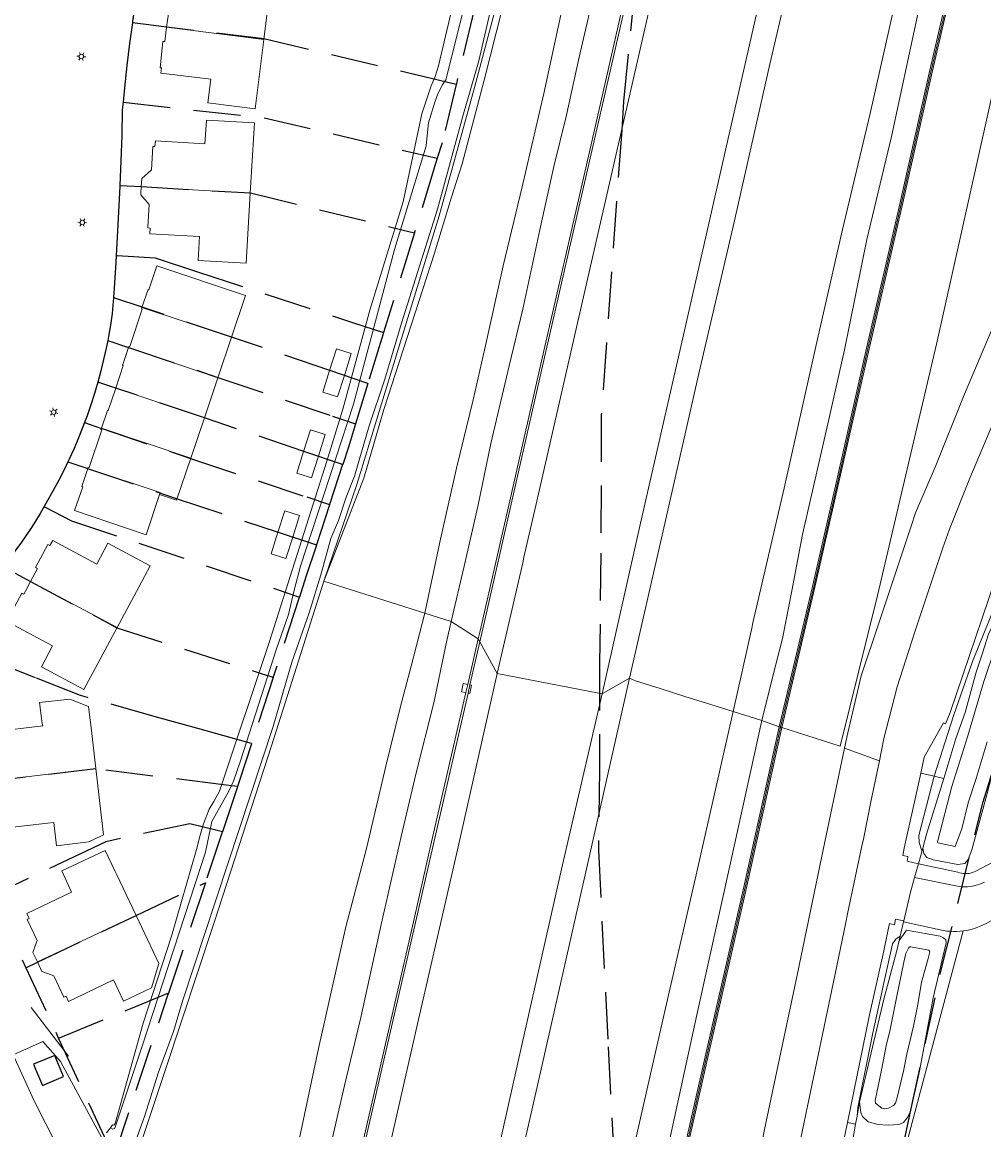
# Model space of a CAD drawing. Header units: metres. Extents: x 89872 to 94585, y 463299 to 469000.
# Tile 136 of 230: x 91190 to 91319, y 465368 to 465517. Entities that reach past the tile are written whole.
import ezdxf
from ezdxf.enums import TextEntityAlignment as Align

# ---------------------------------------------------------------- set-up
doc = ezdxf.new("R2010")
doc.units = ezdxf.units.M
doc.linetypes.add('HIDDEN', pattern=[9.525, 6.35, -3.175])
doc.layers.get('0').update_dxf_attribs({"linetype": 'CONTINUOUS'})
for name, color, linetype, lineweight in [('B-WE-GK-BESCHOEIING-G', 251, 'CONTINUOUS', 13), ('B-WE-GR-BEPLANTING_CULTUUR-G', 251, 'CONTINUOUS', 13), ('B-WE-IE-TERREINAFSCHEIDING-G', 251, 'CONTINUOUS', 13), ('B-WE-KL-ET_LS_OV_LICHTMAST-S', 251, 'CONTINUOUS', 13), ('B-WE-KW-KUNSTWERK_DUIKER-G', 251, 'CONTINUOUS', 13), ('B-WE-KW-KUNSTWERK_GELUIDSWERING_SCHERM-G', 251, 'CONTINUOUS', 13), ('B-WE-OG-TOPOGRAFIE_BEBOUWING-GV', 251, 'CONTINUOUS', 13), ('B-WE-OG-TOPOGRAFIE_HUISNUMMER-T25', 251, 'CONTINUOUS', 13), ('B-WE-OG-TOPOGRAFIE_WATER-GV', 251, 'CONTINUOUS', 13), ('B-WE-VH-VERHARDING-GV', 251, 'CONTINUOUS', 13), ('Percelen', 10, 'HIDDEN', 25)]:
    doc.layers.add(name, color=color, linetype=linetype, lineweight=lineweight)
doc.styles.get("Standard").update_dxf_attribs({"font": 'isocp.shx'})

# ---------------------------------------------------------------- blocks, each defined once
blk = doc.blocks.new('Q_LICHTMAST')
for points in [[(-0.26, 0.15), (-0.52, 0.3)], [(0, 0.3), (0, 0.6)], [(0.26, 0.15), (0.52, 0.3)], [(-0.26, -0.15), (-0.52, -0.3)], [(0, -0.3), (0, -0.6)], [(0.26, -0.15), (0.52, -0.3)]]:
    blk.add_lwpolyline(points)
blk.add_circle((0, 0), 0.3)

msp = doc.modelspace()

# ---------------------------------------------------------------- linework, layer by layer
at = {"layer": 'B-WE-GK-BESCHOEIING-G'}
msp.add_lwpolyline([(91247.45, 465511.65), (91254.74, 465540.98), (91260.41, 465565.19), (91265.21, 465585.59), (91268.52, 465600.53), (91271.76, 465614.85), (91273.32, 465620.99), (91274.82, 465627.59)], dxfattribs=at)
at = {"layer": 'B-WE-GR-BEPLANTING_CULTUUR-G'}
for p, q in [((91244.03, 465437.61), (91230.45, 465441.91)), ((91247.56, 465436.49), (91244.03, 465437.61)), ((91251.19, 465434.14), (91247.56, 465436.49)), ((91289.25, 465423.17), (91291.57, 465422.36)), ((91291.92, 465422.27), (91299.75, 465419.74)), ((91313.64, 465415.4), (91312.35, 465415.7)), ((91310.83, 465406.06), (91310.75, 465405.73))]:
    msp.add_line(p, q, dxfattribs=at)
for points in [[(91244.03, 465437.61), (91246.02, 465447.15), (91248.27, 465457.05), (91250.52, 465466.26), (91252.07, 465473.15), (91254.52, 465484.25), (91257.06, 465494.85), (91259.99, 465507.36), (91263, 465521.29)], [(91266.36, 465519.36), (91264.73, 465512.23), (91262.98, 465504.28), (91261.33, 465497.58), (91259.43, 465489.07), (91257.18, 465478.4), (91255.31, 465470.81), (91252.88, 465460.39), (91251.12, 465451.92), (91249.27, 465443.93), (91247.56, 465436.49)], [(91254.38, 465518.67), (91251.96, 465509.14), (91249.01, 465497.91), (91247.57, 465493.33), (91245.31, 465485.93), (91242.19, 465476.25), (91238.53, 465464.94), (91235.84, 465455.72), (91230.45, 465441.91)], [(91225.86, 465360.75), (91227.89, 465370.29), (91229.75, 465379.16), (91233.41, 465395.49), (91236.19, 465406.03), (91238.77, 465417.07), (91240.8, 465425.26), (91242.2, 465430.47), (91244.03, 465437.61)], [(91231.31, 465365.83), (91233.22, 465374.18), (91235.43, 465383.31), (91238.15, 465395.82), (91240.85, 465407.61), (91242.87, 465416.18), (91245.2, 465425.55), (91246.96, 465433.91), (91247.56, 465436.49)], [(91200.66, 465367.15), (91195.12, 465377.4), (91192.76, 465380.08), (91188.76, 465378.29)]]:
    msp.add_lwpolyline(points, dxfattribs=at)
at = {"layer": 'B-WE-IE-TERREINAFSCHEIDING-G'}
for p, q in [((91251.19, 465434.14), (91249.77, 465428.03)), ((91251.4, 465433.76), (91251.19, 465434.14)), ((91249.77, 465428.03), (91249.52, 465426.93)), ((91249.82, 465426.87), (91250.07, 465427.97)), ((91291.75, 465422.31), (91291.57, 465422.36)), ((91291.92, 465422.27), (91291.75, 465422.31))]:
    msp.add_line(p, q, dxfattribs=at)
for points in [[(91295.17, 465628.87), (91292.89, 465617.5), (91290.25, 465605.77), (91286.28, 465588.25), (91282.32, 465570.68), (91279.66, 465558.97), (91275.65, 465541.4), (91272.98, 465529.73), (91270.33, 465518.01), (91266.33, 465500.51), (91263.65, 465488.79), (91259.63, 465471.24), (91255.66, 465453.67), (91251.44, 465435.25), (91251.19, 465434.14)], [(91335.11, 465623.22), (91333.72, 465617.76), (91331.66, 465609.46), (91329.96, 465602.62), (91329.14, 465596.2), (91328.08, 465588.45), (91326.2, 465575.2), (91324.9, 465567.45), (91321.75, 465554.12), (91318.67, 465540.66), (91315.42, 465526.15), (91311.65, 465509.9), (91307.78, 465492.75), (91303.19, 465472.76), (91299.23, 465455.27), (91296.01, 465441.19), (91291.57, 465422.36)], [(91291.92, 465422.27), (91296.36, 465441.11), (91299.58, 465455.19), (91303.54, 465472.68), (91308.13, 465492.67), (91312, 465509.82), (91315.77, 465526.08), (91319.02, 465540.58), (91322.1, 465554.04), (91325.25, 465567.38), (91326.55, 465575.14), (91328.44, 465588.4), (91329.5, 465596.15), (91330.31, 465602.55), (91332.01, 465609.38), (91334.07, 465617.67)], [(91249.52, 465426.93), (91247.61, 465418.58), (91244.93, 465406.89), (91242.26, 465395.17), (91238.24, 465377.66), (91234.2, 465360.12), (91231.55, 465348.42), (91227.56, 465330.86), (91224.88, 465319.15), (91222.21, 465307.47), (91219.54, 465295.75), (91216.88, 465284.08), (91214.2, 465272.36), (91211.55, 465260.7), (91208.86, 465248.94), (91206.2, 465237.26), (91203.52, 465225.6), (91199.51, 465208.05), (91196.82, 465196.38), (91194.16, 465184.66), (91193.86, 465183.37)], [(91249.52, 465426.93), (91248.92, 465427.06), (91249.16, 465428.17), (91249.77, 465428.03)], [(91291.57, 465422.36), (91286.85, 465401.05), (91280.82, 465374.5), (91276.14, 465353.71), (91271.67, 465334.19), (91264.33, 465302.18), (91257.83, 465273.52), (91253.31, 465253.69), (91252.47, 465250), (91249.16, 465235.52), (91245.61, 465220.12), (91241.67, 465202.79), (91236.57, 465180.53)], [(91236.92, 465180.44), (91242.02, 465202.71), (91245.97, 465220.04), (91249.51, 465235.44), (91252.84, 465250), (91253.66, 465253.61), (91258.18, 465273.44), (91264.68, 465302.1), (91272.02, 465334.11), (91276.49, 465353.63), (91281.16, 465374.42), (91287.2, 465400.97), (91291.92, 465422.27)]]:
    msp.add_lwpolyline(points, dxfattribs=at)
at = {"layer": 'B-WE-KW-KUNSTWERK_DUIKER-G'}
msp.add_line((91191.19, 465384.66), (91196.22, 465378.14), dxfattribs=at)
at = {"layer": 'B-WE-KW-KUNSTWERK_GELUIDSWERING_SCHERM-G'}
for points in [[(91291.75, 465422.31), (91296.2, 465441.14), (91299.42, 465455.23), (91303.38, 465472.71), (91307.97, 465492.7), (91311.84, 465509.86), (91315.61, 465526.11), (91318.86, 465540.62), (91321.94, 465554.08), (91325.09, 465567.41), (91326.39, 465575.17), (91328.28, 465588.42), (91329.33, 465596.17), (91330.15, 465602.58), (91331.85, 465609.42), (91333.9, 465617.71), (91335.14, 465622.55)], [(91236.75, 465180.48), (91241.86, 465202.75), (91245.8, 465220.08), (91249.34, 465235.47), (91252.66, 465250), (91253.5, 465253.64), (91258.02, 465273.47), (91264.52, 465302.13), (91271.86, 465334.15), (91276.33, 465353.67), (91281, 465374.46), (91287.04, 465401), (91291.75, 465422.31), (91291.75, 465422.31)]]:
    msp.add_lwpolyline(points, dxfattribs=at)
at = {"layer": 'B-WE-OG-TOPOGRAFIE_BEBOUWING-GV'}
for p, q in [((91222.41, 465514.6), (91209.37, 465516.25)), ((91220.6, 465493.98), (91221.15, 465503.41)), ((91220.6, 465493.98), (91205.97, 465494.85)), ((91218.09, 465474.64), (91219.95, 465480.26)), ((91218.09, 465474.64), (91206.06, 465478.65)), ((91216.25, 465469.21), (91218.09, 465474.64)), ((91204.24, 465473.25), (91216.25, 465469.21)), ((91233.22, 465469.52), (91234.13, 465472.45)), ((91233.22, 465469.52), (91231.22, 465470.18)), ((91214.44, 465463.82), (91216.25, 465469.21)), ((91214.44, 465463.82), (91202.54, 465467.81)), ((91212.62, 465458.4), (91200.62, 465462.44)), ((91212.62, 465458.4), (91214.44, 465463.82)), ((91229.76, 465458.67), (91230.66, 465461.59)), ((91229.76, 465458.67), (91227.74, 465459.32)), ((91226.3, 465447.82), (91224.28, 465448.47)), ((91202.71, 465435.66), (91191.12, 465441.87)), ((91185.33, 465415.03), (91199.87, 465416.75)), ((91205.27, 465397.02), (91192.02, 465390.78))]:
    msp.add_line(p, q, dxfattribs=at)
for points in [[(91222.41, 465514.6), (91223.58, 465524.05), (91217.16, 465524.83), (91216.77, 465521.65), (91210.14, 465522.46), (91210.05, 465521.72), (91209.75, 465521.75), (91209.36, 465518.26), (91209.62, 465518.23), (91209.6, 465518.08), (91209.37, 465516.25)], [(91209.37, 465516.25), (91209.14, 465514.33), (91208.84, 465514.35), (91208.5, 465510.81), (91208.67, 465510.8), (91208.61, 465510.09), (91215.28, 465509.27), (91214.89, 465506.09), (91221.26, 465505.32), (91222.41, 465514.6)], [(91221.15, 465503.41), (91214.74, 465503.8), (91214.51, 465500.6), (91207.86, 465501.01), (91207.8, 465500.26), (91207.51, 465500.27), (91207.32, 465497.11), (91206.05, 465495.97), (91205.97, 465494.85)], [(91205.97, 465494.85), (91205.92, 465493.92), (91205.91, 465493.75), (91207.04, 465492.48), (91206.85, 465489.42), (91206.85, 465489.32), (91207.15, 465489.3), (91207.11, 465488.54), (91213.79, 465488.15), (91213.61, 465484.95), (91220.04, 465484.57), (91220.6, 465493.98)], [(91219.95, 465480.26), (91208.07, 465484.24), (91207.89, 465483.71), (91206.97, 465481), (91206.87, 465481.03), (91206.06, 465478.65)], [(91206.06, 465478.65), (91205.99, 465478.45), (91206.1, 465478.41), (91204.41, 465473.38), (91204.3, 465473.42), (91204.24, 465473.25)], [(91204.24, 465473.25), (91203.44, 465470.87), (91203.55, 465470.83), (91202.54, 465467.81)], [(91234.13, 465472.45), (91232.16, 465473.07), (91231.22, 465470.18)], [(91231.22, 465470.18), (91230.31, 465467.27), (91232.29, 465466.64), (91233.22, 465469.52)], [(91202.54, 465467.81), (91201.52, 465464.79), (91201.42, 465464.82), (91200.62, 465462.44)], [(91200.62, 465462.44), (91200.55, 465462.24), (91200.67, 465462.2), (91198.96, 465457.17), (91198.85, 465457.2), (91198.8, 465457.04)], [(91230.66, 465461.59), (91228.68, 465462.21), (91227.74, 465459.32)], [(91208.43, 465453.55), (91210.71, 465452.77), (91212.62, 465458.4)], [(91227.74, 465459.32), (91226.83, 465456.4), (91228.8, 465455.78), (91229.76, 465458.67)], [(91198.8, 465457.04), (91198, 465454.62), (91198.12, 465454.58), (91197.01, 465451.37), (91206.62, 465448.13), (91208.43, 465453.55)], [(91208.43, 465453.55), (91208.51, 465453.78), (91198.8, 465457.04)], [(91226.3, 465447.82), (91227.19, 465450.72), (91225.22, 465451.36), (91224.28, 465448.47)], [(91224.28, 465448.47), (91223.38, 465445.55), (91225.35, 465444.92), (91226.3, 465447.82)], [(91202.71, 465435.66), (91205.62, 465441.09), (91207.16, 465443.97), (91201.48, 465447.01), (91199.99, 465444.19), (91194.08, 465447.36), (91193.7, 465446.69), (91193.42, 465446.84), (91191.79, 465443.75), (91192.05, 465443.61), (91191.12, 465441.87)], [(91191.12, 465441.87), (91190.42, 465440.56), (91190.2, 465440.14), (91189.93, 465440.28), (91188.27, 465437.2), (91188.54, 465437.05), (91188.18, 465436.36), (91194.07, 465433.22), (91192.56, 465430.4), (91198.25, 465427.34), (91199.82, 465430.25), (91202.71, 465435.66)], [(91199.87, 465416.75), (91199.18, 465422.59), (91199.1, 465423.24), (91198.89, 465425.08), (91196.39, 465426.06), (91192.32, 465425.59), (91192.66, 465422.81), (91192.75, 465422.47), (91186.07, 465421.69), (91186.14, 465420.94), (91185.85, 465420.9), (91186.22, 465417.77), (91186.14, 465417.67), (91185.17, 465416.44), (91185.33, 465415.03)], [(91185.33, 465415.03), (91185.5, 465413.62), (91186.66, 465412.69), (91186.81, 465412.57), (91186.84, 465412.44), (91187.19, 465409.45), (91187.48, 465409.48), (91187.58, 465408.72), (91193.38, 465409.39), (91194.23, 465409.49), (91194.6, 465406.38), (91198.9, 465406.89), (91199.5, 465407.17), (91200.92, 465407.84), (91199.87, 465416.75)], [(91205.27, 465397.02), (91202.64, 465402.56), (91202.47, 465402.93), (91201.13, 465405.76), (91195.29, 465402.99), (91196.61, 465400.16), (91190.6, 465397.3), (91190.92, 465396.62), (91190.66, 465396.49), (91192.01, 465393.64), (91191.92, 465393.45), (91191.43, 465392.05), (91192.02, 465390.78)], [(91192.02, 465390.78), (91192.63, 465389.49), (91194.02, 465388.99), (91194.24, 465388.92), (91195.59, 465386.06), (91195.87, 465386.18), (91196.19, 465385.49), (91202.25, 465388.36), (91203.58, 465385.52), (91207.33, 465387.3), (91208.31, 465390.59), (91205.27, 465397.02)]]:
    msp.add_lwpolyline(points, dxfattribs=at)
at = {"layer": 'B-WE-OG-TOPOGRAFIE_WATER-GV'}
msp.add_line((91201.84, 465368.49), (91201.28, 465367.85), dxfattribs=at)
for points in [[(91230.45, 465441.91), (91234.88, 465454.88), (91240.53, 465473.31), (91245.93, 465490.93), (91250.68, 465508.17), (91255.25, 465525.37), (91259.39, 465544.12), (91263.29, 465561.23), (91267.97, 465581.22), (91272.42, 465601.25), (91276.1, 465617.25), (91278.69, 465630.08)], [(91274.82, 465627.59), (91274.98, 465628.3), (91277.55, 465627.8), (91277.35, 465626.89), (91276.79, 465623.02), (91275.97, 465619.02), (91274.57, 465614.29), (91271.98, 465602.22), (91270.25, 465594.92), (91267.42, 465580.94), (91262.43, 465560.09), (91260.54, 465550.94), (91257.49, 465537.97), (91256.55, 465533.12), (91255.16, 465527.2), (91252.75, 465518.13), (91251.24, 465511.73), (91249.12, 465504.34), (91245.72, 465491.85)], [(91251.69, 465535.96), (91245.83, 465511.09), (91245.42, 465509.64), (91244.85, 465508.41), (91244.29, 465506.64), (91243.59, 465504.65), (91241.1, 465492.83), (91236.65, 465478.29), (91233, 465464.99), (91230.85, 465458.02), (91223.16, 465433.78), (91216.48, 465413.72), (91215.72, 465412.33), (91215.06, 465411.29), (91214.3, 465409.34), (91213.89, 465407.79), (91213.39, 465405.87), (91210.04, 465394.22), (91206.23, 465382.58), (91202.48, 465369.09), (91202.27, 465368.86), (91202.12, 465368.91), (91201.84, 465368.49)], [(91242.78, 465495.66), (91244.21, 465500.33), (91244.39, 465502.16), (91244.49, 465503.42), (91245.37, 465506.2), (91245.75, 465507.33), (91246.44, 465508.63), (91246.85, 465509.19), (91247.45, 465511.65)], [(91201.84, 465368.49), (91202.16, 465368.32), (91202.4, 465368.46), (91206.1, 465379.48), (91214.57, 465405.53), (91215.43, 465409.65), (91217.7, 465413.71), (91218.32, 465415.07), (91219.24, 465417.63), (91224.13, 465432.83), (91225.73, 465437.42), (91226.47, 465440.69), (91227.35, 465443.91), (91234.46, 465465.68), (91239.95, 465486.43), (91242.78, 465495.66)], [(91245.72, 465491.85), (91240.87, 465476.53), (91238.65, 465469.01), (91236.55, 465462.76), (91234.56, 465455.99), (91233.48, 465453.19), (91232.43, 465450.05), (91231.41, 465447.62), (91230.07, 465442.76), (91228.49, 465437.66), (91226.19, 465431.02), (91223.65, 465422.4), (91211.48, 465385.52), (91210.27, 465381.45), (91208.28, 465375.99), (91206.38, 465370.03), (91204.43, 465364.56)], [(91310.83, 465406.06), (91310.97, 465405.36), (91311.36, 465404.8), (91312.21, 465404.48), (91315.53, 465403.85), (91316.46, 465403.98), (91316.92, 465404.52), (91317.42, 465405.84), (91319.44, 465413.2), (91322.14, 465423.76), (91325.98, 465434.99), (91331.54, 465447.4), (91333.46, 465452.69), (91335.02, 465457.5), (91340.55, 465473.58), (91340.54, 465474.25), (91340.31, 465474.8), (91339.83, 465475.12), (91339.23, 465475.26), (91338.74, 465475.49), (91337.73, 465475.75)], [(91333.59, 465469.4), (91330.38, 465461.19), (91327.85, 465454.78), (91325.61, 465449.24), (91324.51, 465447.23), (91324.16, 465446.02), (91324.27, 465445.23), (91321.98, 465439.86), (91321.52, 465438.57), (91321.02, 465437.77), (91320.45, 465436.49), (91319.63, 465434.79), (91318.86, 465432.21), (91317.99, 465429.69), (91317.32, 465427.2), (91316.53, 465424.28), (91315.26, 465420.76), (91313.64, 465415.4)], [(91203.03, 465357.86), (91209.17, 465376.2), (91215.74, 465396.09), (91223.44, 465419.81), (91230.45, 465441.91)], [(91320.6, 465433.1), (91319, 465428.45), (91316.88, 465421.14), (91314.73, 465414.33), (91312.82, 465406.92), (91312.84, 465406.75), (91315.19, 465406.28), (91315.21, 465406.4), (91316.06, 465408.67), (91316.92, 465412.15), (91317.98, 465415.41), (91319.48, 465420.31)], [(91313.64, 465415.4), (91311.35, 465407.93), (91310.83, 465406.06)], [(91302.34, 465371.95), (91302.52, 465370.57), (91302.73, 465370.02), (91303.52, 465369.3), (91304.78, 465368.97), (91306.2, 465368.85), (91307.63, 465368.94), (91308.23, 465369.22), (91308.74, 465369.85), (91309.16, 465370.7), (91310.41, 465376.12), (91312.24, 465385.96), (91313.95, 465393.35), (91313.91, 465393.75), (91313.63, 465394.02), (91313.14, 465394.22), (91308.66, 465395.03), (91308.24, 465394.47), (91307.65, 465393.68)], [(91307.65, 465393.68), (91307.29, 465392.15), (91305.61, 465385.78), (91303.91, 465378.6), (91302.34, 465371.95)], [(91309.58, 465382.18), (91310.17, 465385.07), (91310.67, 465388.06), (91311.56, 465391.23), (91311.79, 465392.15), (91311.65, 465392.34), (91310.44, 465392.6), (91309.21, 465392.83), (91309.04, 465392.79), (91308.92, 465392.65), (91308.57, 465391.92), (91308.27, 465390.73), (91307.31, 465385.97)], [(91307.31, 465385.97), (91306.41, 465381.49), (91306.3, 465381.19), (91305.92, 465379.51), (91305.3, 465376.26), (91304.42, 465372.16), (91304.48, 465371.83), (91305.35, 465371.15), (91305.71, 465371.05), (91306.23, 465371.13), (91306.88, 465371.5), (91307.17, 465371.83), (91307.35, 465372.4), (91308.22, 465376.12), (91308.71, 465378.39), (91309.58, 465382.18)]]:
    msp.add_lwpolyline(points, dxfattribs=at)
at = {"layer": 'B-WE-VH-VERHARDING-GV'}
for p, q in [((91250.07, 465427.97), (91251.4, 465433.76)), ((91253.73, 465429.48), (91251.4, 465433.76)), ((91253.73, 465429.48), (91267.8, 465426.75)), ((91271.49, 465428.86), (91267.8, 465426.75)), ((91290.69, 465429.14), (91289.25, 465423.17)), ((91289.25, 465423.17), (91285.37, 465424.38)), ((91300.33, 465419.46), (91300.76, 465421.53)), ((91305.62, 465420.78), (91305, 465417.77)), ((91300.33, 465419.46), (91305, 465417.77)), ((91312.35, 465415.7), (91310.56, 465416.11)), ((91300.75, 465397.24), (91302.61, 465406.14)), ((91308.72, 465404.32), (91308.82, 465404.83)), ((91308.82, 465404.83), (91308.84, 465404.95)), ((91310.75, 465405.73), (91310.25, 465403.96)), ((91310.25, 465403.96), (91308.72, 465404.32)), ((91310.25, 465403.96), (91309.74, 465402.13)), ((91307.18, 465396.51), (91308.28, 465396.3)), ((91308.25, 465396.18), (91307.8, 465394.25)), ((91308.28, 465396.3), (91308.25, 465396.18)), ((91307.65, 465393.68), (91307.8, 465394.25)), ((91302.03, 465370.06), (91302.34, 465371.95)), ((91301.82, 465369), (91300.71, 465369.23)), ((91302.03, 465370.06), (91301.82, 465369))]:
    msp.add_line(p, q, dxfattribs=at)
for points in [[(91251.4, 465433.76), (91251.93, 465436.09), (91255.93, 465453.61), (91259.91, 465471.18), (91263.93, 465488.73), (91266.61, 465500.44), (91270.61, 465517.95), (91273.26, 465529.66), (91275.93, 465541.34), (91279.94, 465558.9), (91282.6, 465570.62), (91286.56, 465588.18), (91290.53, 465605.71), (91293.17, 465617.44), (91295.46, 465628.81), (91296.13, 465632.1)], [(91299.81, 465631.45), (91297.99, 465623.48), (91296.02, 465614.85), (91293.63, 465604.4), (91291.03, 465592.82), (91288.31, 465581), (91285.66, 465569.16), (91280.28, 465545.61), (91278.57, 465538.25), (91276.46, 465528.95), (91274.74, 465521.38), (91269.64, 465499.04), (91264.34, 465475.79), (91258.9, 465452.04), (91257.32, 465445.11), (91257.15, 465444.38), (91253.73, 465429.48)], [(91267.8, 465426.75), (91272.95, 465449.7), (91278.28, 465473), (91283.61, 465496.42), (91288.93, 465519.79), (91294.32, 465542.89), (91299.75, 465566.57), (91304.91, 465589.17), (91310.48, 465613.27), (91313, 465624.32), (91313.92, 465628.39)], [(91316.73, 465627.72), (91311.05, 465602.25), (91305.4, 465577.26), (91300.16, 465554.42), (91294.85, 465530.86), (91290.31, 465511.3), (91285.39, 465489.53), (91280.8, 465469.78), (91275.98, 465448.65), (91271.49, 465428.86)], [(91285.37, 465424.38), (91287.87, 465435.58), (91288.04, 465436.3), (91292.22, 465454.39), (91296.57, 465473.8), (91300.05, 465489.09), (91303.75, 465504.66), (91307.67, 465522.05), (91310.96, 465536.34), (91313.53, 465548.05), (91316.61, 465561.45), (91319.53, 465573.93), (91322.97, 465589.31), (91326, 465601.54), (91328.16, 465610.95), (91329.61, 465617.56), (91330.74, 465622.15), (91331.39, 465624.26)], [(91333.87, 465623.61), (91330.19, 465608.1), (91326.94, 465594.34), (91324.58, 465583.52), (91321.87, 465570.09), (91319.18, 465557.05), (91316.12, 465542.81), (91312.64, 465527.91), (91310.06, 465517.59), (91306.61, 465501.58), (91303.34, 465487.78), (91300.31, 465472.95), (91298.11, 465463.04), (91294.68, 465448.17), (91293.27, 465440.58), (91292.01, 465434.2), (91290.69, 465429.14)], [(91340.8, 465612.97), (91337.4, 465596.47), (91329.89, 465556.33), (91320.34, 465507.97), (91312.66, 465473.73), (91304.74, 465439.99), (91299.75, 465419.74)], [(91300.76, 465421.53), (91302.56, 465429.19), (91304.96, 465436.4), (91309.25, 465449.29), (91309.84, 465451.08), (91312.47, 465457.21), (91316.3, 465466.68), (91320.75, 465477.27)], [(91325.27, 465475.34), (91324.78, 465474.04), (91323.88, 465471.81), (91323.14, 465469.97), (91322.18, 465467.8), (91321.05, 465464.94), (91317.16, 465455.72), (91314.42, 465448.88), (91313.51, 465446.39), (91309.73, 465434.94), (91307.41, 465427.71), (91305.62, 465420.78)], [(91314.5, 465424.26), (91322.23, 465447.08), (91327.34, 465459.57), (91333.53, 465474.38)], [(91333.59, 465469.4), (91333.47, 465469.47), (91328.44, 465458.45), (91323.47, 465445.86), (91322.22, 465442.71), (91321.05, 465439.85), (91317.49, 465431.13), (91314.96, 465423.81), (91312.35, 465415.7)], [(91253.73, 465429.48), (91248.39, 465405.83), (91243.04, 465382.48), (91237.8, 465359.43), (91232.49, 465336.13), (91227.2, 465312.91), (91221.82, 465289.4), (91216.51, 465266.31), (91211.27, 465243.16), (91205.77, 465219.21), (91200.6, 465196.43), (91197.48, 465182.76)], [(91271.49, 465428.86), (91266.15, 465405.23), (91259.52, 465375.98), (91252.84, 465346.52), (91247.03, 465321.45), (91240.77, 465294.02), (91234.51, 465266.58), (91230.77, 465250), (91228.76, 465241.14), (91222.92, 465215.35), (91216.84, 465189.09), (91214.75, 465179.84)], [(91271.49, 465428.86), (91272.28, 465428.53), (91275.57, 465427.5), (91279.04, 465426.37), (91282.4, 465425.32), (91285.37, 465424.38)], [(91194.17, 465183.31), (91194.46, 465184.6), (91197.11, 465196.32), (91199.8, 465207.98), (91203.81, 465225.53), (91206.49, 465237.19), (91209.16, 465248.87), (91211.85, 465260.63), (91214.49, 465272.29), (91217.17, 465284.01), (91219.83, 465295.68), (91222.51, 465307.4), (91225.18, 465319.08), (91227.85, 465330.79), (91231.84, 465348.36), (91234.49, 465360.05), (91238.53, 465377.6), (91242.56, 465395.11), (91245.23, 465406.82), (91247.91, 465418.51), (91249.82, 465426.87)], [(91211.67, 465180.36), (91214.7, 465193.81), (91219.94, 465216.83), (91225.29, 465240.34), (91230.63, 465263.63), (91235.96, 465286.92), (91241.24, 465310.07), (91246.61, 465333.45), (91251.88, 465356.64), (91257.06, 465379.85), (91262.37, 465403.23), (91267.8, 465426.75)], [(91249.82, 465426.87), (91250.05, 465426.82), (91250.29, 465427.93), (91250.07, 465427.97)], [(91228.76, 465177.48), (91229.14, 465179.38), (91232.1, 465192.78), (91235.52, 465206.13), (91237.83, 465216.4), (91242.31, 465235.94), (91245.61, 465250), (91246.47, 465253.66), (91250.81, 465272.35), (91254.8, 465290.43), (91258.48, 465306.55), (91262.89, 465326.02), (91267.78, 465347.44), (91272.08, 465365.88), (91276.19, 465383.98), (91280.41, 465402.46), (91285.37, 465424.38)], [(91313.61, 465422.88), (91313.89, 465422.76), (91314.5, 465424.26)], [(91289.25, 465423.17), (91285.02, 465404.09), (91280.51, 465383.7), (91275.87, 465362.27), (91271.72, 465343.73), (91267.01, 465323.62), (91262.52, 465304.73), (91258.69, 465286.79), (91254.37, 465268.01), (91250.2, 465250), (91250.1, 465249.56), (91245.89, 465230.77), (91241.75, 465211.82), (91237.8, 465193.69), (91235.01, 465184.22), (91232.59, 465176.83)], [(91310.56, 465416.11), (91311.02, 465418.26), (91313.61, 465422.88)], [(91269.18, 465245.83), (91264.4, 465246.77), (91265.44, 465251.94), (91267.51, 465261.96), (91271.96, 465283.01), (91276.54, 465305.25), (91277.84, 465311.35), (91278.09, 465312.63), (91280.95, 465326.25), (91284.67, 465344.39), (91289.83, 465369.37), (91293.99, 465389.02), (91297.27, 465404.98), (91299.04, 465413.3), (91300.33, 465419.46)], [(91305, 465417.77), (91303.91, 465412.5), (91302.88, 465407.25), (91302.61, 465406.14)], [(91308.84, 465404.95), (91308.17, 465405.09), (91308.35, 465406.05), (91310.27, 465414.71), (91310.56, 465416.11)], [(91312.35, 465415.7), (91310.32, 465407.75), (91310.35, 465406.8), (91310.66, 465405.84), (91310.75, 465405.73)], [(91310.25, 465403.96), (91315.52, 465402.84), (91315.76, 465402.76), (91316, 465402.7), (91316.25, 465402.66), (91316.5, 465402.64), (91316.75, 465402.65), (91317, 465402.67), (91317.25, 465402.72), (91317.49, 465402.79), (91317.73, 465402.87), (91317.95, 465402.98), (91324.81, 465406.61)], [(91337.54, 465405.63), (91319.24, 465395.91), (91318.84, 465395.71), (91318.43, 465395.53), (91318.01, 465395.37), (91317.59, 465395.23), (91317.15, 465395.11), (91316.71, 465395.02), (91316.27, 465394.95)], [(91309.74, 465402.13), (91309.2, 465400.16), (91308.28, 465396.3)], [(91309.74, 465402.13), (91315.48, 465400.97), (91315.81, 465400.91), (91316.15, 465400.88), (91316.49, 465400.86), (91316.83, 465400.87), (91317.17, 465400.9), (91317.51, 465400.95), (91317.84, 465401.02), (91318.16, 465401.11), (91318.49, 465401.22), (91318.8, 465401.35), (91319.1, 465401.5)], [(91282.35, 465308.66), (91282.65, 465309.81), (91285.82, 465325.5), (91289.56, 465343.48), (91295.37, 465371.41), (91298.82, 465387.88), (91300.5, 465396.09), (91300.75, 465397.24)], [(91300.71, 465369.23), (91303.7, 465383.7), (91305.6, 465392.28), (91306.15, 465394.91), (91306.36, 465395.92)], [(91306.36, 465395.92), (91307.03, 465395.78), (91307.18, 465396.51)], [(91308.25, 465396.18), (91313.16, 465395.08), (91313.6, 465395), (91314.04, 465394.93), (91314.48, 465394.89), (91314.93, 465394.87), (91315.38, 465394.87), (91315.83, 465394.9), (91316.27, 465394.95)], [(91316.27, 465394.95), (91308.46, 465365.71), (91302.74, 465333.98), (91297.99, 465301.52)], [(91307.8, 465394.25), (91307.2, 465393.83), (91306.75, 465393.22), (91304.12, 465381.28), (91302.13, 465371.24), (91302.03, 465370.06)], [(91188.76, 465378.29), (91191.54, 465372.21), (91194.75, 465365.88)], [(91298.23, 465357.28), (91298.56, 465358.87), (91300.71, 465369.23)], [(91301.82, 465369), (91301.59, 465367.72), (91300.73, 465362.84)]]:
    msp.add_lwpolyline(points, dxfattribs=at)
at = {"layer": 'Percelen'}
for p, q in [((91242.61, 465488.66), (91238.48, 465475.27)), ((91236.38, 465468.44), (91234.71, 465463.02)), ((91232.98, 465457.55), (91231.23, 465452.19)), ((91214.57, 465401.41), (91209.63, 465386.58)), ((91185.97, 465399.71), (91190.47, 465390.01)), ((91190.47, 465390.01), (91194.88, 465380.51)), ((91209.63, 465386.58), (91194.88, 465380.51)), ((91202.29, 465364.53), (91209.63, 465386.58)), ((91194.88, 465380.51), (91202.29, 465364.53))]:
    msp.add_line(p, q, dxfattribs=at)
for points in [[(91328.21, 465813.36), (91327.77, 465810.41), (91313.54, 465747.6), (91302.92, 465699.87), (91292.09, 465651.45), (91288.15, 465631.2), (91281.85, 465599.84), (91275.09, 465551.71), (91272.26, 465522.1), (91270.65, 465506.31), (91270.43, 465502.43), (91267.69, 465464.26), (91267.62, 465445.66), (91267.47, 465430.88), (91267.45, 465416.61), (91267.31, 465405.77), (91268.61, 465379.38), (91269.68, 465358.61)], [(91206.81, 465528.93), (91206.79, 465528.86), (91206.75, 465528.59), (91206.74, 465528.55), (91206.24, 465525.91), (91205.72, 465522.96), (91205.24, 465520.01), (91204.8, 465517.05), (91204.77, 465516.85)], [(91250.65, 465518.64), (91248.25, 465508.68), (91248.22, 465508.59)], [(91204.77, 465516.85), (91204.4, 465514.08), (91204.04, 465511.11), (91203.71, 465508.13), (91203.52, 465506.19)], [(91248.22, 465508.59), (91246.93, 465508.89), (91222.43, 465514.68), (91209.38, 465516.28), (91204.79, 465516.84), (91204.77, 465516.85)], [(91248.22, 465508.59), (91246.33, 465500.74), (91245.69, 465498.68), (91245.69, 465498.67)], [(91203.52, 465506.19), (91203.42, 465505.15), (91203.34, 465501.73), (91203.23, 465498.32), (91203.1, 465495.03)], [(91203.52, 465506.19), (91222.44, 465504.1), (91244.1, 465499.04), (91245.69, 465498.67)], [(91245.69, 465498.67), (91245.51, 465498.08), (91242.64, 465488.76), (91242.61, 465488.66)], [(91203.1, 465495.03), (91203.09, 465494.9), (91202.93, 465491.49), (91202.75, 465488.07), (91202.6, 465485.6)], [(91203.1, 465495.03), (91205.98, 465494.86), (91220.61, 465494.01), (91241.11, 465489.02), (91242.61, 465488.66)], [(91202.6, 465485.6), (91202.54, 465484.66), (91202.31, 465481.25), (91202.22, 465479.97)], [(91202.6, 465485.6), (91202.75, 465485.6), (91207.81, 465485.29), (91213.51, 465483.43), (91234.45, 465476.59), (91238.48, 465475.27)], [(91202.22, 465479.97), (91202.06, 465477.84), (91201.83, 465476.28), (91201.56, 465474.73), (91201.46, 465474.21)], [(91236.38, 465468.44), (91231.26, 465470.18), (91218.07, 465474.66), (91206.2, 465478.64), (91206.07, 465478.68), (91202.4, 465479.9), (91202.22, 465479.97)], [(91238.48, 465475.27), (91238.42, 465475.08), (91236.39, 465468.47), (91236.38, 465468.44)], [(91201.46, 465474.21), (91201.26, 465473.19), (91200.92, 465471.65), (91200.54, 465470.12), (91200.14, 465468.63)], [(91201.46, 465474.21), (91204.26, 465473.28), (91204.38, 465473.24), (91216.25, 465469.25), (91231.62, 465464.05), (91234.71, 465463.02)], [(91200.14, 465468.63), (91200.13, 465468.6), (91199.69, 465467.09), (91199.21, 465465.59), (91198.69, 465464.1), (91198.35, 465463.18)], [(91232.98, 465457.55), (91227.78, 465459.32), (91214.43, 465463.83), (91202.55, 465467.82), (91200.14, 465468.63)], [(91198.35, 465463.18), (91198.14, 465462.62), (91197.56, 465461.16), (91196.94, 465459.71), (91196.29, 465458.28), (91196.11, 465457.91)], [(91198.35, 465463.18), (91200.61, 465462.41), (91200.71, 465462.37), (91212.59, 465458.37), (91228.17, 465453.2), (91231.23, 465452.19)], [(91234.71, 465463.02), (91233.75, 465459.89), (91232.99, 465457.58), (91232.98, 465457.55)], [(91196.11, 465457.91), (91195.6, 465456.86), (91194.89, 465455.46), (91194.14, 465454.07), (91193.57, 465453.03), (91192.99, 465452), (91192.95, 465451.92)], [(91196.11, 465457.91), (91198.79, 465457.01), (91198.89, 465456.97), (91210.77, 465452.97), (91224.32, 465448.47), (91229.46, 465446.76)], [(91231.23, 465452.19), (91231.22, 465452.16), (91229.46, 465446.76)], [(91192.95, 465451.92), (91192.39, 465450.98), (91191.77, 465449.97), (91191.13, 465448.97), (91190.47, 465447.98), (91189.8, 465447.01), (91189.1, 465446.05), (91189, 465445.91), (91188.69, 465445.49), (91188.4, 465445.1), (91187.67, 465444.16), (91187.42, 465443.86)], [(91192.95, 465451.92), (91193.08, 465451.85), (91196.6, 465450), (91225.51, 465440.33), (91227.18, 465439.77)], [(91229.46, 465446.76), (91229.46, 465446.74), (91228.06, 465442.48), (91227.18, 465439.77)], [(91187.42, 465443.86), (91187.46, 465443.84), (91191.12, 465441.87), (91202.69, 465435.65), (91222.17, 465429.47), (91223.67, 465429)], [(91227.18, 465439.77), (91227.11, 465439.55), (91223.67, 465429)], [(91290.45, 465251.1), (91290.89, 465253.05), (91291.71, 465256.65), (91294.53, 465272.45), (91297.2, 465288.84), (91297.16, 465294.56), (91296.86, 465294.91), (91302.17, 465330.83), (91304.69, 465348.62), (91309.12, 465370.46), (91313.21, 465389.38), (91318.93, 465412.26), (91324.91, 465431.76), (91325.86, 465434.29), (91327.9, 465435.32)], [(91220.76, 465420.1), (91219.16, 465420.55), (91213.57, 465422.1), (91208.03, 465423.66), (91198.75, 465426.27), (91197.79, 465426.53), (91191.76, 465428.92), (91179.51, 465433.75), (91179.08, 465433.92)], [(91223.67, 465429), (91223.65, 465428.96), (91220.76, 465420.1)], [(91220.76, 465420.1), (91220.75, 465420.06), (91219.1, 465415.01), (91218.87, 465414.31)], [(91218.87, 465414.31), (91216.98, 465414.55), (91199.88, 465416.7), (91185.34, 465414.99), (91179.08, 465414.26)], [(91218.87, 465414.31), (91218.86, 465414.28), (91216.85, 465408.23)], [(91216.85, 465408.23), (91215.6, 465408.55), (91212.49, 465409.33), (91201.23, 465406.92), (91199.42, 465406.04), (91185.97, 465399.71)], [(91216.85, 465408.23), (91216.79, 465408.07), (91214.58, 465401.43), (91214.57, 465401.41)], [(91190.47, 465390.01), (91192.04, 465390.74), (91205.27, 465397.01), (91214.57, 465401.41)], [(91195.55, 465375.41), (91194.65, 465377.55), (91194.36, 465378.24), (91191.51, 465377.04), (91191.79, 465376.38), (91192.7, 465374.21), (91195.55, 465375.41)]]:
    msp.add_lwpolyline(points, dxfattribs=at)

# ---------------------------------------------------------------- block references
at = {"layer": 'B-WE-KL-ET_LS_OV_LICHTMAST-S'}
for p, rotation in [((91197.93, 465512.33), 84.5825633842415), ((91198.05, 465490.04), 86.87786954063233), ((91194.22, 465464.59), 71.47137183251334)]:
    msp.add_blockref('Q_LICHTMAST', p, dxfattribs=dict(at, rotation=rotation))

# ---------------------------------------------------------------- texts
at = {"layer": 'B-WE-OG-TOPOGRAFIE_HUISNUMMER-T25'}
for s, rotation, p in [('665', -7, (91215.38, 465511.78)), ('667', -3.5, (91214.05, 465498.12)), ('669', -3.4, (91213.78, 465490.66)), ('671', -18.7, (91209.55, 465480.84)), ('673', -18.6, (91207.64, 465475.16)), ('675', -18.6, (91205.8, 465469.68)), ('677', -18.6, (91204.05, 465464.47)), ('679', -18.8, (91202.22, 465458.99)), ('681', -19.2, (91200.44, 465453.63)), ('683', -28.1, (91194.83, 465443.51)), ('685', -28.1, (91191.84, 465437.91)), ('89', 25.4, (91193.76, 465395.78)), ('91', 25.4, (91196.92, 465389.1))]:
    msp.add_text(s, height=0.0025, rotation=rotation, dxfattribs=at).set_placement(p, align=Align.MIDDLE)

doc.saveas('drawing.dxf')
